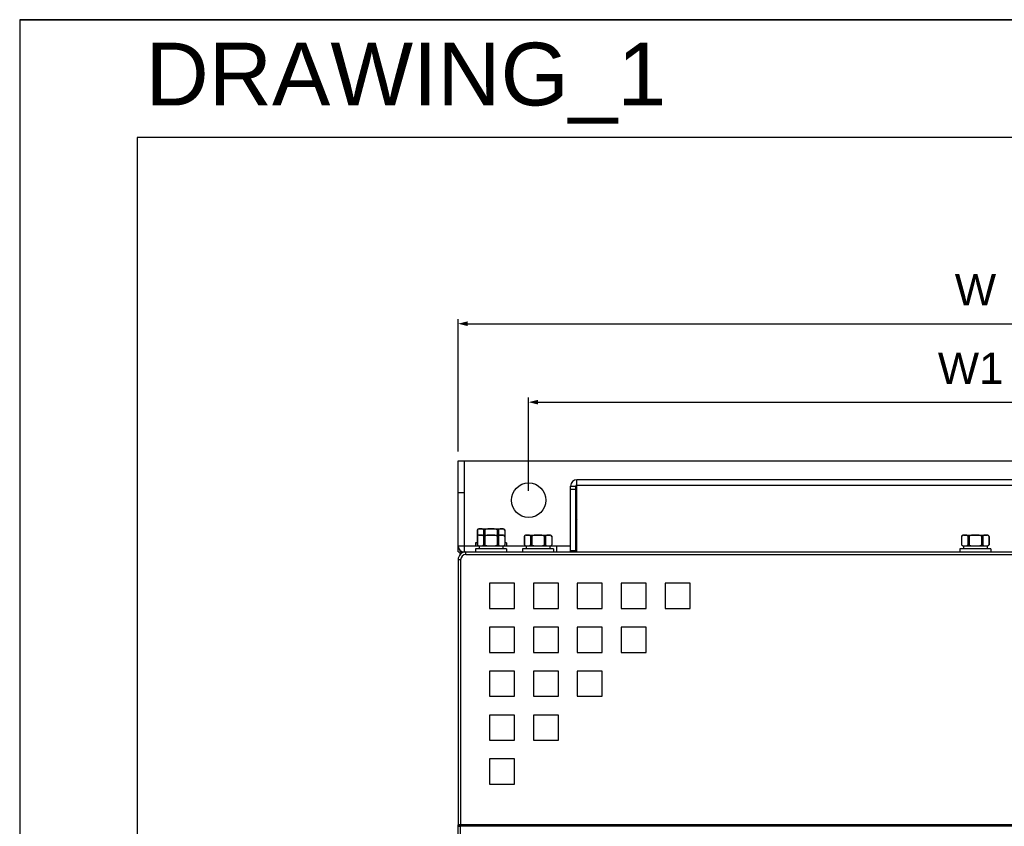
# Model space of a CAD drawing. Header units: millimetres. Extents: x 0 to 2125, y 1 to 1486.
# Tile 32 of 55: x 0 to 314, y 1229 to 1486. Entities that reach past the tile are written whole.
import ezdxf
from ezdxf.enums import TextEntityAlignment as Align

# ---------------------------------------------------------------- set-up
doc = ezdxf.new("R2010")
doc.units = ezdxf.units.MM
doc.header["$LTSCALE"] = 77.505185
doc.header["$PDMODE"] = 3
doc.header["$PDSIZE"] = 0.3125
doc.layers.get('0').update_dxf_attribs({"linetype": 'CONTINUOUS'})
doc.layers.get('Defpoints').update_dxf_attribs({"linetype": 'CONTINUOUS'})
for name, color, linetype in [('DF', 3, 'CONTINUOUS'), ('PD_DXF_FORMAT', 7, 'CONTINUOUS'), ('TXT', 7, 'CONTINUOUS')]:
    doc.layers.add(name, color=color, linetype=linetype)
doc.styles.get("Standard").update_dxf_attribs({"font": 'arial.ttf'})
doc.styles.add('STYLE1', font='arial.ttf')
doc.dimstyles.new('DIMSTYLE_1', dxfattribs={"dimtxt": 10, "dimasz": 3, "dimexe": 1.5, "dimexo": 3, "dimgap": 2.5, "dimtad": 1, "dimdec": 1, "dimlfac": 1.25, "dimzin": 0, "dimdsep": 46, "dimtxsty": 'Standard', "dimblk": '_FILLED', "dimblk1": '_FILLED', "dimblk2": '_FILLED', "dimcen": 0.09, "dimadec": 1, "dimazin": 0, "dimtp": 0.1, "dimtm": 0.1, "dimtfac": 1, "dimtdec": 1, "dimtofl": 0, "dimtmove": 0, "dimatfit": 3, "dimldrblk": '_FILLED', "dimfxl": 1, "dimtolj": 1, "dimtzin": 0, "dimarcsym": 0})

# ---------------------------------------------------------------- blocks, each defined once
blk = doc.blocks.new('_FILLED')
at = {"color": 0, "linetype": 'ByBlock'}
blk.add_solid([(0, 0), (-1, 0.25), (-1, -0.25)], dxfattribs=at)
blk = doc.blocks.new('*D1')
at = {"color": 0, "linetype": 'Continuous', "lineweight": -2, "transparency": 16777216}
for p, q in [((162.38, 1335.83), (162.38, 1365.58)), ((165.38, 1364.08), (444.38, 1364.08)), ((447.38, 1335.83), (447.38, 1365.58))]:
    blk.add_line(p, q, dxfattribs=at)
at = {"layer": 'Defpoints', "color": 0, "linetype": 'Continuous', "transparency": 16777216}
for p in [(447.38, 1364.08), (162.38, 1332.83), (447.38, 1332.83)]:
    blk.add_point(p, dxfattribs=at)
at = {"color": 0, "linetype": 'Continuous', "lineweight": -2, "transparency": 16777216, "xscale": 3, "yscale": 3, "zscale": 3, "rotation": 180}
blk.add_blockref('_FILLED', (162.38, 1364.08), dxfattribs=at)
at = {"color": 0, "linetype": 'Continuous', "lineweight": -2, "transparency": 16777216, "xscale": 3, "yscale": 3, "zscale": 3}
blk.add_blockref('_FILLED', (447.38, 1364.08), dxfattribs=at)
at = {"color": 0, "linetype": 'Continuous', "transparency": 16777216, "insert": (303.39, 1379.91), "char_height": 10, "width": 20.9294, "attachment_point": 2, "line_spacing_factor": 0.9}
blk.add_mtext('\\A1;W1', dxfattribs=at)
blk = doc.blocks.new('*D2')
at = {"color": 0, "linetype": 'Continuous', "lineweight": -2, "transparency": 16777216}
for p, q in [((139.88, 1348.33), (139.88, 1390.58)), ((142.88, 1389.08), (466.88, 1389.08)), ((469.88, 1348.33), (469.88, 1390.58))]:
    blk.add_line(p, q, dxfattribs=at)
at = {"layer": 'Defpoints', "color": 0, "linetype": 'Continuous', "transparency": 16777216}
for p in [(469.88, 1389.08), (139.88, 1345.33), (469.88, 1345.33)]:
    blk.add_point(p, dxfattribs=at)
at = {"color": 0, "linetype": 'Continuous', "lineweight": -2, "transparency": 16777216, "xscale": 3, "yscale": 3, "zscale": 3, "rotation": 180}
blk.add_blockref('_FILLED', (139.88, 1389.08), dxfattribs=at)
at = {"color": 0, "linetype": 'Continuous', "lineweight": -2, "transparency": 16777216, "xscale": 3, "yscale": 3, "zscale": 3}
blk.add_blockref('_FILLED', (469.88, 1389.08), dxfattribs=at)
at = {"color": 0, "linetype": 'Continuous', "transparency": 16777216, "insert": (304.92, 1404.91), "char_height": 10, "width": 13.1599, "attachment_point": 2, "line_spacing_factor": 0.9}
blk.add_mtext('\\A1;W', dxfattribs=at)

msp = doc.modelspace()

# ---------------------------------------------------------------- linework, layer by layer
for p, q in [((1050, 1486), (0, 1486)), ((0, 1486), (0, 1))]:
    msp.add_line(p, q)
at = {"linetype": 'Continuous'}
for p, q in [((139.87837, 1316.32716), (139.87837, 1345.32716)), ((139.87837, 1345.32716), (469.87837, 1345.32716)), ((141.87837, 1316.32716), (141.87837, 1345.32716)), ((177.77837, 1316.32716), (177.77837, 1339.32716)), ((431.97837, 1339.32716), (177.77837, 1339.32716)), ((139.87837, 1335.32716), (141.87837, 1335.32716)), ((175.77837, 1316.72716), (175.77837, 1337.32716)), ((175.77837, 1337.32716), (177.37837, 1337.32716)), ((175.77837, 1336.32716), (177.37837, 1336.32716)), ((177.37837, 1316.72716), (177.37837, 1337.32716)), ((431.97837, 1337.52716), (177.77837, 1337.52716)), ((145.95239, 1323.30633), (145.95239, 1321.30633)), ((146.01938, 1323.40725), (146.01938, 1321.41119)), ((146.62837, 1323.72716), (154.12837, 1323.72716)), ((147.98237, 1323.40725), (147.98237, 1321.72716)), ((148.41538, 1323.40725), (148.41538, 1321.72716)), ((152.34137, 1323.40725), (152.34137, 1321.72716)), ((152.77438, 1323.40725), (152.77438, 1321.72716)), ((154.73737, 1323.40725), (154.73737, 1321.41119)), ((154.80436, 1323.30633), (154.80436, 1321.30633)), ((145.95239, 1321.30633), (145.95239, 1318.64799)), ((146.01938, 1321.40725), (146.01938, 1318.54706)), ((146.62837, 1321.72716), (154.12837, 1321.72716)), ((147.98237, 1321.40725), (147.98237, 1318.54706)), ((148.41538, 1321.40725), (148.41538, 1318.54706)), ((152.34137, 1321.40725), (152.34137, 1318.54706)), ((152.77438, 1321.40725), (152.77438, 1318.54706)), ((154.73737, 1321.40725), (154.73737, 1318.54706)), ((154.80436, 1321.30633), (154.80436, 1318.64799)), ((160.95239, 1321.30633), (160.95239, 1318.64799)), ((161.01938, 1321.40725), (161.01938, 1318.54706)), ((161.62837, 1321.72716), (169.12837, 1321.72716)), ((162.98237, 1321.40725), (162.98237, 1318.54706)), ((163.41538, 1321.40725), (163.41538, 1318.54706)), ((167.34137, 1321.40725), (167.34137, 1318.54706)), ((167.77438, 1321.40725), (167.77438, 1318.54706)), ((169.73737, 1321.40725), (169.73737, 1318.54706)), ((169.80436, 1321.30633), (169.80436, 1318.64799)), ((300.45239, 1321.30633), (300.45239, 1318.64799)), ((300.51938, 1321.40725), (300.51938, 1318.54706)), ((301.12837, 1321.72716), (308.62837, 1321.72716)), ((302.48237, 1321.40725), (302.48237, 1318.54706)), ((302.91538, 1321.40725), (302.91538, 1318.54706)), ((306.84137, 1321.40725), (306.84137, 1318.54706)), ((307.27438, 1321.40725), (307.27438, 1318.54706)), ((309.23737, 1321.40725), (309.23737, 1318.54706)), ((309.30436, 1321.30633), (309.30436, 1318.64799)), ((139.87837, 1318.32716), (146.26124, 1318.32716)), ((139.87837, 1316.32716), (140.37837, 1316.32716)), ((140.37837, 1316.32716), (140.37837, 1315.24736)), ((140.37837, 1316.32716), (142.37837, 1316.32716)), ((142.37837, 1315.52716), (142.37837, 1316.32716)), ((142.37837, 1316.32716), (467.37837, 1316.32716)), ((145.42837, 1319.27716), (145.42837, 1318.32716)), ((145.95239, 1319.27716), (145.42837, 1319.27716)), ((145.42837, 1317.27716), (145.42837, 1316.32716)), ((155.32837, 1317.27716), (145.42837, 1317.27716)), ((146.62837, 1318.22716), (146.62837, 1317.27716)), ((154.12837, 1318.22716), (146.62837, 1318.22716)), ((154.12837, 1318.22716), (154.12837, 1317.27716)), ((154.49551, 1318.32716), (161.26124, 1318.32716)), ((155.32837, 1319.27716), (154.80436, 1319.27716)), ((155.32837, 1319.27716), (155.32837, 1318.32716)), ((155.32837, 1317.27716), (155.32837, 1316.32716)), ((160.42837, 1317.27716), (160.42837, 1316.32716)), ((170.32837, 1317.27716), (160.42837, 1317.27716)), ((161.62837, 1318.22716), (161.62837, 1317.27716)), ((169.12837, 1318.22716), (161.62837, 1318.22716)), ((169.12837, 1318.22716), (169.12837, 1317.27716)), ((169.49551, 1318.32716), (175.77837, 1318.32716)), ((170.32837, 1317.27716), (170.32837, 1316.32716)), ((171.37837, 1316.32716), (171.37837, 1318.32716)), ((177.37837, 1316.72716), (175.77837, 1316.72716)), ((177.37837, 1318.32716), (177.77837, 1318.32716)), ((299.92837, 1317.27716), (299.92837, 1316.32716)), ((309.82837, 1317.27716), (299.92837, 1317.27716)), ((301.12837, 1318.22716), (301.12837, 1317.27716)), ((308.62837, 1318.22716), (301.12837, 1318.22716)), ((308.62837, 1318.22716), (308.62837, 1317.27716)), ((309.82837, 1317.27716), (309.82837, 1316.32716)), ((139.87837, 1313.82716), (139.87837, 1229.34732)), ((140.67837, 1313.82716), (139.87837, 1313.82716)), ((140.67837, 1313.82716), (140.67837, 1229.37167)), ((142.37837, 1315.52716), (467.37837, 1315.52716)), ((149.87837, 1306.32716), (149.87837, 1298.32716)), ((157.87837, 1306.32716), (149.87837, 1306.32716)), ((157.87837, 1298.32716), (157.87837, 1306.32716)), ((163.87837, 1306.32716), (163.87837, 1298.32716)), ((171.87837, 1306.32716), (163.87837, 1306.32716)), ((171.87837, 1298.32716), (171.87837, 1306.32716)), ((177.87837, 1306.32716), (177.87837, 1298.32716)), ((185.87837, 1306.32716), (177.87837, 1306.32716)), ((185.87837, 1298.32716), (185.87837, 1306.32716)), ((191.87837, 1306.32716), (191.87837, 1298.32716)), ((199.87837, 1306.32716), (191.87837, 1306.32716)), ((199.87837, 1298.32716), (199.87837, 1306.32716)), ((205.87837, 1306.32716), (205.87837, 1298.32716)), ((213.87837, 1306.32716), (205.87837, 1306.32716)), ((213.87837, 1298.32716), (213.87837, 1306.32716)), ((149.87837, 1298.32716), (157.87837, 1298.32716)), ((163.87837, 1298.32716), (171.87837, 1298.32716)), ((177.87837, 1298.32716), (185.87837, 1298.32716)), ((191.87837, 1298.32716), (199.87837, 1298.32716)), ((205.87837, 1298.32716), (213.87837, 1298.32716)), ((149.87837, 1292.32716), (149.87837, 1284.32716)), ((157.87837, 1292.32716), (149.87837, 1292.32716)), ((157.87837, 1284.32716), (157.87837, 1292.32716)), ((163.87837, 1292.32716), (163.87837, 1284.32716)), ((171.87837, 1292.32716), (163.87837, 1292.32716)), ((171.87837, 1284.32716), (171.87837, 1292.32716)), ((177.87837, 1292.32716), (177.87837, 1284.32716)), ((185.87837, 1292.32716), (177.87837, 1292.32716)), ((185.87837, 1284.32716), (185.87837, 1292.32716)), ((191.87837, 1292.32716), (191.87837, 1284.32716)), ((199.87837, 1292.32716), (191.87837, 1292.32716)), ((199.87837, 1284.32716), (199.87837, 1292.32716)), ((149.87837, 1284.32716), (157.87837, 1284.32716)), ((163.87837, 1284.32716), (171.87837, 1284.32716)), ((177.87837, 1284.32716), (185.87837, 1284.32716)), ((191.87837, 1284.32716), (199.87837, 1284.32716)), ((149.87837, 1278.32716), (149.87837, 1270.32716)), ((157.87837, 1278.32716), (149.87837, 1278.32716)), ((157.87837, 1270.32716), (157.87837, 1278.32716)), ((163.87837, 1278.32716), (163.87837, 1270.32716)), ((171.87837, 1278.32716), (163.87837, 1278.32716)), ((171.87837, 1270.32716), (171.87837, 1278.32716)), ((177.87837, 1278.32716), (177.87837, 1270.32716)), ((185.87837, 1278.32716), (177.87837, 1278.32716)), ((185.87837, 1270.32716), (185.87837, 1278.32716)), ((149.87837, 1270.32716), (157.87837, 1270.32716)), ((163.87837, 1270.32716), (171.87837, 1270.32716)), ((177.87837, 1270.32716), (185.87837, 1270.32716)), ((149.87837, 1264.32716), (149.87837, 1256.32716)), ((157.87837, 1264.32716), (149.87837, 1264.32716)), ((157.87837, 1256.32716), (157.87837, 1264.32716)), ((163.87837, 1264.32716), (163.87837, 1256.32716)), ((171.87837, 1264.32716), (163.87837, 1264.32716)), ((171.87837, 1256.32716), (171.87837, 1264.32716)), ((149.87837, 1256.32716), (157.87837, 1256.32716)), ((163.87837, 1256.32716), (171.87837, 1256.32716)), ((149.87837, 1250.32716), (149.87837, 1242.32716)), ((157.87837, 1250.32716), (149.87837, 1250.32716)), ((157.87837, 1242.32716), (157.87837, 1250.32716)), ((149.87837, 1242.32716), (157.87837, 1242.32716)), ((139.87837, 1229.04599), (139.87837, 1229.32716)), ((139.87837, 861.82717), (139.87837, 1229.04597)), ((140.8234, 1229.04597), (139.87837, 1229.04597)), ((355.65884, 1229.37167), (140.67837, 1229.37167)), ((140.67839, 866.05964), (140.67837, 1228.93605)), ((355.65884, 1228.93605), (140.67837, 1228.93605)), ((140.82206, 1229.04588), (140.8234, 1229.04597)), ((140.87837, 1229.04444), (140.8234, 1229.04597)), ((142.21955, 1229.04444), (140.87837, 1229.04444)), ((140.99043, 1229.36538), (141.67837, 1229.26223)), ((141.67837, 1229.04444), (141.67837, 1229.26223)), ((141.67837, 1229.26223), (142.37837, 1229.26223)), ((142.30245, 1228.9947), (142.21955, 1229.04444)), ((142.30245, 1228.9947), (160.47605, 1228.9947)), ((142.37837, 1229.26223), (142.37837, 1228.9947)), ((142.37837, 1229.26223), (142.4255, 1229.19155)), ((142.4255, 1228.9947), (142.4255, 1229.19155)), ((142.4255, 1229.19155), (153.87837, 1229.19155)), ((153.87837, 1229.19155), (159.56362, 1229.30264)), ((153.87837, 1229.19155), (153.87837, 1228.9947)), ((159.56362, 1229.30264), (159.56362, 1228.9947)), ((161.47224, 1228.98992), (161.64759, 1228.97942)), ((161.49547, 1229.3104), (161.49547, 1228.97942)), ((161.49547, 1229.3104), (162.87837, 1229.3104)), ((161.64759, 1228.97942), (162.87837, 1228.97942)), ((162.87837, 1229.3104), (162.87837, 1228.97942)), ((164.37837, 1228.97942), (164.37927, 1229.32716)), ((186.37837, 1228.97942), (186.37748, 1229.32716)), ((187.87837, 1229.3104), (187.87837, 1228.97942)), ((187.87837, 1229.3104), (289.87837, 1229.3104)), ((187.87838, 1228.97942), (189.10916, 1228.97942)), ((189.10916, 1228.97942), (189.2845, 1228.98992)), ((190.2807, 1228.9947), (287.47605, 1228.9947)), ((289.87837, 1229.3104), (289.87837, 1228.97942)), ((291.37837, 1228.97942), (291.37927, 1229.32716)), ((313.37837, 1228.97942), (313.37748, 1229.32716))]:
    msp.add_line(p, q, dxfattribs=at)
msp.add_circle((162.37837, 1332.82716), 5.5, dxfattribs=at)
for centre, radius, start, end in [((177.77837, 1337.32716), 2, 90, 180), ((182.37837, 1330.82716), 6.33004, 136.8353729, 142.8139491), ((177.77837, 1337.32716), 0.4, 90, 180), ((182.37837, 1330.82716), 6.33004, 217.1854344, 223.170014), ((146.62837, 1322.97383), 0.75333, 90, 153.8083215), ((146.61523, 1322.93871), 0.75796, 143.9428848, 150.9867978), ((146.6414, 1322.9206), 0.78977, 141.9612145, 143.9980371), ((154.12837, 1322.97383), 0.75333, 26.1916785, 90), ((154.11535, 1322.9206), 0.78977, 36.0019664, 38.0387856), ((154.13525, 1322.93471), 0.76538, 29.0473795, 36.0229416), ((146.62837, 1320.97383), 0.75333, 90, 153.8083215), ((146.61523, 1320.93871), 0.75796, 143.9428848, 150.9867978), ((146.6414, 1320.9206), 0.78977, 141.9612145, 143.9980371), ((154.12837, 1320.97383), 0.75333, 26.1916785, 90), ((154.11535, 1320.9206), 0.78977, 36.0019664, 38.0387856), ((154.13525, 1320.93471), 0.76538, 29.0473795, 36.0229416), ((161.62837, 1320.97383), 0.75333, 90, 153.8083215), ((161.61523, 1320.93871), 0.75796, 143.9428848, 150.9867978), ((161.6414, 1320.9206), 0.78977, 141.9612145, 143.9980371), ((169.12837, 1320.97383), 0.75333, 26.1916785, 90), ((169.11535, 1320.9206), 0.78977, 36.0019664, 38.0387856), ((169.13525, 1320.93471), 0.76538, 29.0473795, 36.0229416), ((301.12837, 1320.97383), 0.75333, 90, 153.8083215), ((301.11523, 1320.93871), 0.75796, 143.9428848, 150.9867978), ((301.1414, 1320.9206), 0.78977, 141.9612145, 143.9980371), ((308.62837, 1320.97383), 0.75333, 26.1916785, 90), ((308.61535, 1320.9206), 0.78977, 36.0019664, 38.0387856), ((308.63525, 1320.93471), 0.76538, 29.0473795, 36.0229416), ((141.87837, 1318.32716), 2, 180, 270), ((142.37837, 1313.82716), 2.5, 90, 180), ((146.6215, 1319.0196), 0.76538, 209.0473795, 216.0229416), ((146.62837, 1318.98049), 0.75333, 206.1916785, 270), ((146.6414, 1319.03372), 0.78977, 216.0019665, 218.0387856), ((154.12837, 1318.98049), 0.75333, 270, 333.8083215), ((154.11535, 1319.03372), 0.78977, 321.9612145, 323.9980372), ((154.14152, 1319.01561), 0.75796, 323.9428848, 330.9867978), ((161.6215, 1319.0196), 0.76538, 209.0473795, 216.0229416), ((161.62837, 1318.98049), 0.75333, 206.1916785, 270), ((161.6414, 1319.03372), 0.78977, 216.0019665, 218.0387856), ((169.12837, 1318.98049), 0.75333, 270, 333.8083215), ((169.11535, 1319.03372), 0.78977, 321.9612145, 323.9980372), ((169.14152, 1319.01561), 0.75796, 323.9428848, 330.9867978), ((175.37837, 1316.72716), 0.4, 337.5, 0), ((175.37837, 1316.72716), 2, 348.0315326, 0), ((301.1215, 1319.0196), 0.76538, 209.0473795, 216.0229416), ((301.12837, 1318.98049), 0.75333, 206.1916785, 270), ((301.1414, 1319.03372), 0.78977, 216.0019665, 218.0387856), ((308.62837, 1318.98049), 0.75333, 270, 333.8083215), ((308.61535, 1319.03372), 0.78977, 321.9612145, 323.9980372), ((308.64152, 1319.01561), 0.75796, 323.9428848, 330.9867978), ((142.37837, 1313.82716), 1.7, 90, 180)]:
    msp.add_arc(centre, radius, start, end, dxfattribs=at)
for centre, major_axis, ratio, start_param, end_param in [((140.67837, 1228.94024), (0.8, 0), 0.005236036, 3.141592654, 4.71238898), ((141.62212, 1228.01189), (-0.00041, 1.30005), 0.18749234, 0.140970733, 0.627332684), ((161.49547, 1229.29993), (2, 0), 0.005236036, 1.570796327, 2.879793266), ((160.47605, 1228.98946), (1, 0), 0.005236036, 0.087266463, 1.570796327), ((190.2807, 1228.98946), (1, 0), 0.005236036, 1.570796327, 3.054326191), ((287.47605, 1228.98946), (1, 0), 0.005236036, 0.087266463, 1.570796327)]:
    msp.add_ellipse(centre, major_axis=major_axis, ratio=ratio, start_param=start_param, end_param=end_param, dxfattribs=at)
for points, knots in [([(147.98237, 1323.40725), (147.94984, 1323.44884), (147.87808, 1323.52006), (147.71813, 1323.61863), (147.50631, 1323.68183), (147.25261, 1323.7081), (147.00092, 1323.71406), (146.74922, 1323.70811), (146.49552, 1323.68184), (146.28369, 1323.61865), (146.1237, 1323.5201), (146.05192, 1323.44885), (146.01938, 1323.40725)], [0, 0, 0, 0, 0.074443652, 0.140812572, 0.263244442, 0.381911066, 0.49998083, 0.618050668, 0.736717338, 0.859150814, 0.925525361, 1, 1, 1, 1]), ([(147.98237, 1323.40725), (148.00325, 1323.38056), (148.04186, 1323.34334), (148.10739, 1323.312), (148.18971, 1323.29991), (148.29851, 1323.33536), (148.3758, 1323.38196), (148.41538, 1323.40725)], [0, 0, 0, 0, 0.20847179, 0.321371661, 0.442334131, 0.711025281, 1, 1, 1, 1]), ([(152.34137, 1323.40725), (152.27092, 1323.45228), (152.11885, 1323.5251), (151.79796, 1323.622), (151.38216, 1323.68203), (150.88071, 1323.70818), (150.37844, 1323.71403), (149.87616, 1323.70818), (149.37471, 1323.68205), (148.95889, 1323.62201), (148.63796, 1323.52514), (148.48585, 1323.45229), (148.41538, 1323.40725)], [0, 0, 0, 0, 0.062446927, 0.124944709, 0.249902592, 0.374936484, 0.499984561, 0.625032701, 0.750066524, 0.875026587, 0.937531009, 1, 1, 1, 1]), ([(152.34137, 1323.40725), (152.38095, 1323.38196), (152.45824, 1323.33536), (152.56704, 1323.29991), (152.64936, 1323.312), (152.71488, 1323.34334), (152.7535, 1323.38056), (152.77438, 1323.40725)], [0, 0, 0, 0, 0.28897479, 0.557665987, 0.678628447, 0.791528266, 1, 1, 1, 1]), ([(154.73737, 1323.40725), (154.70483, 1323.44885), (154.63305, 1323.5201), (154.47307, 1323.61865), (154.26125, 1323.68184), (154.00755, 1323.7081), (153.75587, 1323.71406), (153.50419, 1323.7081), (153.25049, 1323.68184), (153.03867, 1323.61865), (152.87869, 1323.52009), (152.80692, 1323.44885), (152.77438, 1323.40725)], [0, 0, 0, 0, 0.074469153, 0.140841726, 0.263271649, 0.381934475, 0.500000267, 0.618066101, 0.736729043, 0.859159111, 0.925531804, 1, 1, 1, 1]), ([(147.98237, 1321.40725), (147.94984, 1321.44884), (147.87808, 1321.52006), (147.71813, 1321.61863), (147.50631, 1321.68183), (147.25261, 1321.7081), (147.00092, 1321.71406), (146.74922, 1321.70811), (146.49552, 1321.68184), (146.28369, 1321.61865), (146.1237, 1321.5201), (146.05192, 1321.44885), (146.01938, 1321.40725)], [0, 0, 0, 0, 0.074443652, 0.140812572, 0.263244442, 0.381911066, 0.49998083, 0.618050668, 0.736717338, 0.859150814, 0.925525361, 1, 1, 1, 1]), ([(147.98237, 1321.40725), (148.00325, 1321.38056), (148.04186, 1321.34334), (148.10739, 1321.312), (148.18971, 1321.29991), (148.29851, 1321.33536), (148.3758, 1321.38196), (148.41538, 1321.40725)], [0, 0, 0, 0, 0.20847179, 0.321371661, 0.442334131, 0.711025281, 1, 1, 1, 1]), ([(152.34137, 1321.40725), (152.27092, 1321.45228), (152.11885, 1321.5251), (151.79796, 1321.622), (151.38216, 1321.68203), (150.88071, 1321.70818), (150.37844, 1321.71403), (149.87616, 1321.70818), (149.37471, 1321.68205), (148.95889, 1321.62201), (148.63796, 1321.52514), (148.48585, 1321.45229), (148.41538, 1321.40725)], [0, 0, 0, 0, 0.062446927, 0.124944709, 0.249902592, 0.374936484, 0.499984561, 0.625032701, 0.750066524, 0.875026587, 0.937531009, 1, 1, 1, 1]), ([(152.34137, 1321.40725), (152.38095, 1321.38196), (152.45824, 1321.33536), (152.56704, 1321.29991), (152.64936, 1321.312), (152.71488, 1321.34334), (152.7535, 1321.38056), (152.77438, 1321.40725)], [0, 0, 0, 0, 0.28897479, 0.557665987, 0.678628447, 0.791528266, 1, 1, 1, 1]), ([(154.73737, 1321.40725), (154.70483, 1321.44885), (154.63305, 1321.5201), (154.47307, 1321.61865), (154.26125, 1321.68184), (154.00755, 1321.7081), (153.75587, 1321.71406), (153.50419, 1321.7081), (153.25049, 1321.68184), (153.03867, 1321.61865), (152.87869, 1321.52009), (152.80692, 1321.44885), (152.77438, 1321.40725)], [0, 0, 0, 0, 0.074469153, 0.140841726, 0.263271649, 0.381934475, 0.500000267, 0.618066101, 0.736729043, 0.859159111, 0.925531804, 1, 1, 1, 1]), ([(162.98237, 1321.40725), (162.94984, 1321.44884), (162.87808, 1321.52006), (162.71813, 1321.61863), (162.50631, 1321.68183), (162.25261, 1321.7081), (162.00092, 1321.71406), (161.74922, 1321.70811), (161.49552, 1321.68184), (161.28369, 1321.61865), (161.1237, 1321.5201), (161.05192, 1321.44885), (161.01938, 1321.40725)], [0, 0, 0, 0, 0.074443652, 0.140812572, 0.263244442, 0.381911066, 0.49998083, 0.618050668, 0.736717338, 0.859150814, 0.925525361, 1, 1, 1, 1]), ([(162.98237, 1321.40725), (163.00325, 1321.38056), (163.04186, 1321.34334), (163.10739, 1321.312), (163.18971, 1321.29991), (163.29851, 1321.33536), (163.3758, 1321.38196), (163.41538, 1321.40725)], [0, 0, 0, 0, 0.20847179, 0.321371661, 0.442334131, 0.711025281, 1, 1, 1, 1]), ([(167.34137, 1321.40725), (167.27092, 1321.45228), (167.11885, 1321.5251), (166.79796, 1321.622), (166.38216, 1321.68203), (165.88071, 1321.70818), (165.37844, 1321.71403), (164.87616, 1321.70818), (164.37471, 1321.68205), (163.95889, 1321.62201), (163.63796, 1321.52514), (163.48585, 1321.45229), (163.41538, 1321.40725)], [0, 0, 0, 0, 0.062446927, 0.124944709, 0.249902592, 0.374936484, 0.499984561, 0.625032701, 0.750066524, 0.875026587, 0.937531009, 1, 1, 1, 1]), ([(167.34137, 1321.40725), (167.38095, 1321.38196), (167.45824, 1321.33536), (167.56704, 1321.29991), (167.64936, 1321.312), (167.71488, 1321.34334), (167.7535, 1321.38056), (167.77438, 1321.40725)], [0, 0, 0, 0, 0.28897479, 0.557665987, 0.678628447, 0.791528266, 1, 1, 1, 1]), ([(169.73737, 1321.40725), (169.70483, 1321.44885), (169.63305, 1321.5201), (169.47307, 1321.61865), (169.26125, 1321.68184), (169.00755, 1321.7081), (168.75587, 1321.71406), (168.50419, 1321.7081), (168.25049, 1321.68184), (168.03867, 1321.61865), (167.87869, 1321.52009), (167.80692, 1321.44885), (167.77438, 1321.40725)], [0, 0, 0, 0, 0.074469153, 0.140841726, 0.263271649, 0.381934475, 0.500000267, 0.618066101, 0.736729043, 0.859159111, 0.925531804, 1, 1, 1, 1]), ([(302.48237, 1321.40725), (302.44984, 1321.44884), (302.37808, 1321.52006), (302.21813, 1321.61863), (302.00631, 1321.68183), (301.75261, 1321.7081), (301.50092, 1321.71406), (301.24922, 1321.70811), (300.99552, 1321.68184), (300.78369, 1321.61865), (300.6237, 1321.5201), (300.55192, 1321.44885), (300.51938, 1321.40725)], [0, 0, 0, 0, 0.074443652, 0.140812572, 0.263244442, 0.381911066, 0.49998083, 0.618050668, 0.736717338, 0.859150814, 0.925525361, 1, 1, 1, 1]), ([(302.48237, 1321.40725), (302.50325, 1321.38056), (302.54186, 1321.34334), (302.60739, 1321.312), (302.68971, 1321.29991), (302.79851, 1321.33536), (302.8758, 1321.38196), (302.91538, 1321.40725)], [0, 0, 0, 0, 0.20847179, 0.321371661, 0.442334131, 0.711025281, 1, 1, 1, 1]), ([(306.84137, 1321.40725), (306.77092, 1321.45228), (306.61885, 1321.5251), (306.29796, 1321.622), (305.88216, 1321.68203), (305.38071, 1321.70818), (304.87844, 1321.71403), (304.37616, 1321.70818), (303.87471, 1321.68205), (303.45889, 1321.62201), (303.13796, 1321.52514), (302.98585, 1321.45229), (302.91538, 1321.40725)], [0, 0, 0, 0, 0.062446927, 0.124944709, 0.249902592, 0.374936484, 0.499984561, 0.625032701, 0.750066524, 0.875026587, 0.937531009, 1, 1, 1, 1]), ([(306.84137, 1321.40725), (306.88095, 1321.38196), (306.95824, 1321.33536), (307.06704, 1321.29991), (307.14936, 1321.312), (307.21488, 1321.34334), (307.2535, 1321.38056), (307.27438, 1321.40725)], [0, 0, 0, 0, 0.28897479, 0.557665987, 0.678628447, 0.791528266, 1, 1, 1, 1]), ([(309.23737, 1321.40725), (309.20483, 1321.44885), (309.13305, 1321.5201), (308.97307, 1321.61865), (308.76125, 1321.68184), (308.50755, 1321.7081), (308.25587, 1321.71406), (308.00419, 1321.7081), (307.75049, 1321.68184), (307.53867, 1321.61865), (307.37869, 1321.52009), (307.30692, 1321.44885), (307.27438, 1321.40725)], [0, 0, 0, 0, 0.074469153, 0.140841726, 0.263271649, 0.381934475, 0.500000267, 0.618066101, 0.736729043, 0.859159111, 0.925531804, 1, 1, 1, 1]), ([(146.01938, 1318.54706), (146.05191, 1318.50548), (146.12368, 1318.43425), (146.28364, 1318.33568), (146.49548, 1318.27248), (146.74919, 1318.24621), (147.00089, 1318.24026), (147.25258, 1318.24621), (147.50629, 1318.27249), (147.71813, 1318.33569), (147.87808, 1318.43425), (147.94984, 1318.50548), (147.98237, 1318.54706)], [0, 0, 0, 0, 0.074451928, 0.140824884, 0.263261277, 0.381931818, 0.500005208, 0.61807857, 0.736748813, 0.859184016, 0.925554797, 1, 1, 1, 1]), ([(148.41538, 1318.54706), (148.3758, 1318.57236), (148.29851, 1318.61896), (148.18971, 1318.65441), (148.10739, 1318.64231), (148.04186, 1318.61098), (148.00325, 1318.57376), (147.98237, 1318.54706)], [0, 0, 0, 0, 0.28897479, 0.557665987, 0.678628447, 0.791528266, 1, 1, 1, 1]), ([(148.41538, 1318.54706), (148.48583, 1318.50204), (148.6379, 1318.42922), (148.95879, 1318.33232), (149.37459, 1318.27228), (149.87604, 1318.24614), (150.37832, 1318.24029), (150.88059, 1318.24614), (151.38204, 1318.27227), (151.79786, 1318.33231), (152.11879, 1318.42918), (152.2709, 1318.50203), (152.34137, 1318.54706)], [0, 0, 0, 0, 0.062447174, 0.124945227, 0.249903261, 0.374937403, 0.499985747, 0.625034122, 0.750068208, 0.875027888, 0.937531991, 1, 1, 1, 1]), ([(152.77438, 1318.54706), (152.7535, 1318.57376), (152.71488, 1318.61098), (152.64936, 1318.64231), (152.56704, 1318.65441), (152.45824, 1318.61896), (152.38095, 1318.57236), (152.34137, 1318.54706)], [0, 0, 0, 0, 0.20847179, 0.321371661, 0.442334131, 0.711025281, 1, 1, 1, 1]), ([(152.77438, 1318.54706), (152.81673, 1318.49293), (152.91395, 1318.40377), (153.08294, 1318.32135), (153.25169, 1318.27681), (153.4749, 1318.24695), (153.7543, 1318.23912), (153.97752, 1318.24534), (154.08851, 1318.25597)], [0, 0, 0, 0, 0.147640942, 0.277470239, 0.400424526, 0.521006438, 0.760506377, 1, 1, 1, 1]), ([(154.08851, 1318.25597), (154.14464, 1318.26134), (154.2577, 1318.27636), (154.42726, 1318.32074), (154.59712, 1318.40322), (154.69483, 1318.49269), (154.73737, 1318.54706)], [0, 0, 0, 0, 0.231485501, 0.467478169, 0.716616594, 1, 1, 1, 1]), ([(161.01938, 1318.54706), (161.05191, 1318.50548), (161.12368, 1318.43425), (161.28364, 1318.33568), (161.49548, 1318.27248), (161.74919, 1318.24621), (162.00089, 1318.24026), (162.25258, 1318.24621), (162.50629, 1318.27249), (162.71813, 1318.33569), (162.87808, 1318.43425), (162.94984, 1318.50548), (162.98237, 1318.54706)], [0, 0, 0, 0, 0.074451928, 0.140824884, 0.263261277, 0.381931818, 0.500005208, 0.61807857, 0.736748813, 0.859184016, 0.925554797, 1, 1, 1, 1]), ([(163.41538, 1318.54706), (163.3758, 1318.57236), (163.29851, 1318.61896), (163.18971, 1318.65441), (163.10739, 1318.64231), (163.04186, 1318.61098), (163.00325, 1318.57376), (162.98237, 1318.54706)], [0, 0, 0, 0, 0.28897479, 0.557665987, 0.678628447, 0.791528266, 1, 1, 1, 1]), ([(163.41538, 1318.54706), (163.48583, 1318.50204), (163.6379, 1318.42922), (163.95879, 1318.33232), (164.37459, 1318.27228), (164.87604, 1318.24614), (165.37832, 1318.24029), (165.88059, 1318.24614), (166.38204, 1318.27227), (166.79786, 1318.33231), (167.11879, 1318.42918), (167.2709, 1318.50203), (167.34137, 1318.54706)], [0, 0, 0, 0, 0.062447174, 0.124945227, 0.249903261, 0.374937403, 0.499985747, 0.625034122, 0.750068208, 0.875027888, 0.937531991, 1, 1, 1, 1]), ([(167.77438, 1318.54706), (167.7535, 1318.57376), (167.71488, 1318.61098), (167.64936, 1318.64231), (167.56704, 1318.65441), (167.45824, 1318.61896), (167.38095, 1318.57236), (167.34137, 1318.54706)], [0, 0, 0, 0, 0.20847179, 0.321371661, 0.442334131, 0.711025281, 1, 1, 1, 1]), ([(167.77438, 1318.54706), (167.81673, 1318.49293), (167.91395, 1318.40377), (168.08294, 1318.32135), (168.25169, 1318.27681), (168.4749, 1318.24695), (168.7543, 1318.23912), (168.97752, 1318.24534), (169.08851, 1318.25597)], [0, 0, 0, 0, 0.147640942, 0.277470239, 0.400424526, 0.521006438, 0.760506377, 1, 1, 1, 1]), ([(169.08851, 1318.25597), (169.14464, 1318.26134), (169.2577, 1318.27636), (169.42726, 1318.32074), (169.59712, 1318.40322), (169.69483, 1318.49269), (169.73737, 1318.54706)], [0, 0, 0, 0, 0.231485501, 0.467478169, 0.716616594, 1, 1, 1, 1]), ([(300.51938, 1318.54706), (300.55191, 1318.50548), (300.62368, 1318.43425), (300.78364, 1318.33568), (300.99548, 1318.27248), (301.24919, 1318.24621), (301.50089, 1318.24026), (301.75258, 1318.24621), (302.00629, 1318.27249), (302.21813, 1318.33569), (302.37808, 1318.43425), (302.44984, 1318.50548), (302.48237, 1318.54706)], [0, 0, 0, 0, 0.074451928, 0.140824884, 0.263261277, 0.381931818, 0.500005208, 0.61807857, 0.736748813, 0.859184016, 0.925554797, 1, 1, 1, 1]), ([(302.91538, 1318.54706), (302.8758, 1318.57236), (302.79851, 1318.61896), (302.68971, 1318.65441), (302.60739, 1318.64231), (302.54186, 1318.61098), (302.50325, 1318.57376), (302.48237, 1318.54706)], [0, 0, 0, 0, 0.28897479, 0.557665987, 0.678628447, 0.791528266, 1, 1, 1, 1]), ([(302.91538, 1318.54706), (302.98583, 1318.50204), (303.1379, 1318.42922), (303.45879, 1318.33232), (303.87459, 1318.27228), (304.37604, 1318.24614), (304.87832, 1318.24029), (305.38059, 1318.24614), (305.88204, 1318.27227), (306.29786, 1318.33231), (306.61879, 1318.42918), (306.7709, 1318.50203), (306.84137, 1318.54706)], [0, 0, 0, 0, 0.062447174, 0.124945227, 0.249903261, 0.374937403, 0.499985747, 0.625034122, 0.750068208, 0.875027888, 0.937531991, 1, 1, 1, 1]), ([(307.27438, 1318.54706), (307.2535, 1318.57376), (307.21488, 1318.61098), (307.14936, 1318.64231), (307.06704, 1318.65441), (306.95824, 1318.61896), (306.88095, 1318.57236), (306.84137, 1318.54706)], [0, 0, 0, 0, 0.20847179, 0.321371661, 0.442334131, 0.711025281, 1, 1, 1, 1]), ([(307.27438, 1318.54706), (307.31673, 1318.49293), (307.41395, 1318.40377), (307.58294, 1318.32135), (307.75169, 1318.27681), (307.9749, 1318.24695), (308.2543, 1318.23912), (308.47752, 1318.24534), (308.58851, 1318.25597)], [0, 0, 0, 0, 0.147640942, 0.277470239, 0.400424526, 0.521006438, 0.760506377, 1, 1, 1, 1]), ([(308.58851, 1318.25597), (308.64464, 1318.26134), (308.7577, 1318.27636), (308.92726, 1318.32074), (309.09712, 1318.40322), (309.19483, 1318.49269), (309.23737, 1318.54706)], [0, 0, 0, 0, 0.231485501, 0.467478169, 0.716616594, 1, 1, 1, 1]), ([(140.67837, 1229.37167), (140.57644, 1229.37167), (140.38606, 1229.37315), (140.16988, 1229.36716), (140.0172, 1229.37414), (139.95492, 1229.35842), (139.87831, 1229.38782), (139.87831, 1229.36748)], [0, 0, 0, 0, 0.382216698, 0.707227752, 0.83152471, 0.923704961, 1, 1, 1, 1])]:
    msp.add_open_spline(points, degree=3, knots=knots, dxfattribs=at)
at = {"layer": 'DF'}
for p, q in [((37.5, 1448.5), (37.5, 38.5)), ((1012.5, 1448.5), (37.5, 1448.5))]:
    msp.add_line(p, q, dxfattribs=at)
at = {"layer": 'PD_DXF_FORMAT', "color": 7, "linetype": 'Continuous'}
msp.add_line((0, 1486), (1051.25, 1486), dxfattribs=at)

# ---------------------------------------------------------------- texts
at = {"layer": 'TXT', "style": 'STYLE1'}
msp.add_text('DRAWING_1', height=20, dxfattribs=at).set_placement((123.18545, 1458.67091), align=Align.CENTER)

# ---------------------------------------------------------------- dimensions: what is measured, and where the dimension line sits
at = {"linetype": 'Continuous'}
for base, p1, p2, text, picture, middle in [((469.87837, 1389.07716), (139.87837, 1345.32716), (469.87837, 1345.32716), 'W', '*D2', (304.92486, 1389.07716)), ((447.37837, 1364.07716), (162.37837, 1332.82716), (447.37837, 1332.82716), 'W1', '*D1', (303.39007, 1364.07716))]:
    dim = msp.add_linear_dim(base=base, p1=p1, p2=p2, text=text, dimstyle='DIMSTYLE_1', dxfattribs=at)
    dim.commit()
    dim.dimension.update_dxf_attribs({"geometry": picture, "text_midpoint": middle, "dimtype": 160})

doc.saveas('drawing.dxf')
